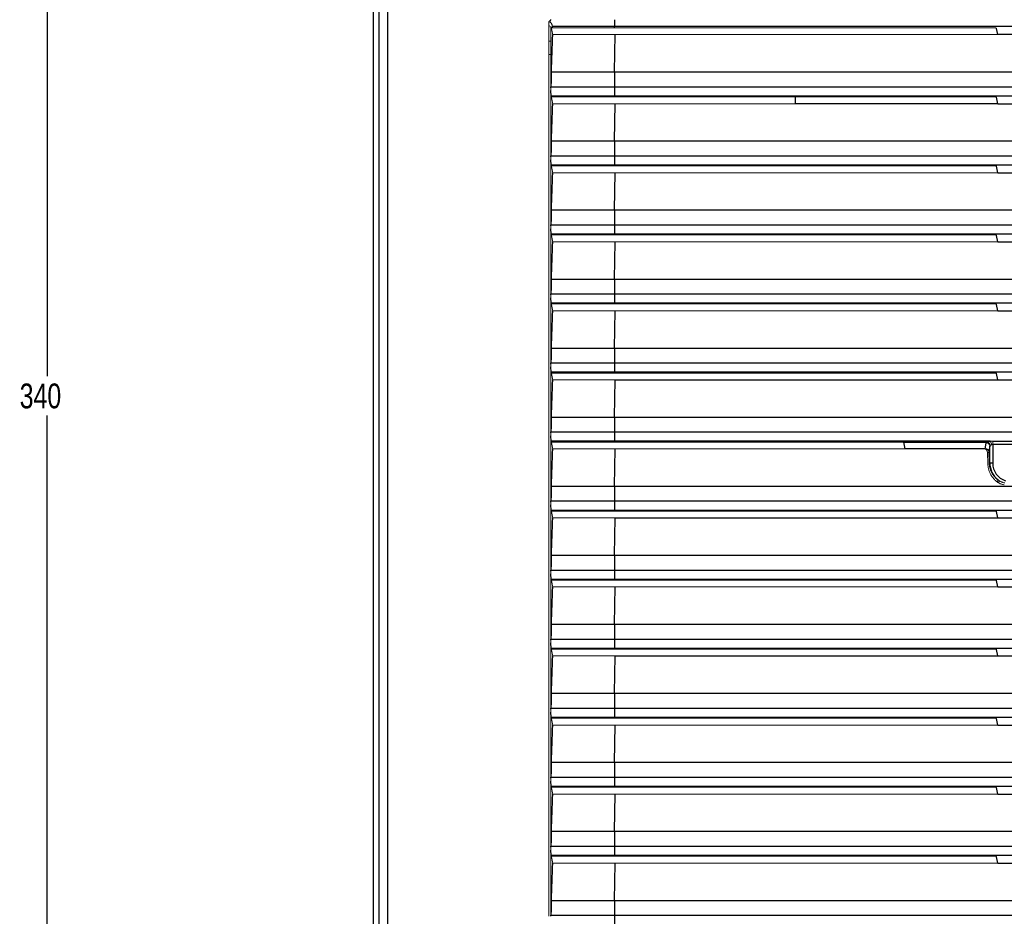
# Model space of a CAD drawing. Header units: millimetres. Extents: x -83 to 754, y -51 to 907.
# Tile 2 of 8: x -83 to 56, y 81 to 208. Entities that reach past the tile are written whole.
import ezdxf

# ---------------------------------------------------------------- set-up
doc = ezdxf.new("R2010")
doc.units = ezdxf.units.MM
doc.layers.add('DRAWINGS', color=7, linetype='Continuous')
doc.styles.add('SLDTEXTSTYLE0', font='TXT', dxfattribs={"width": 0.75})
doc.dimstyles.new('SLDDIMSTYLE0', dxfattribs={"dimtxt": 3.5, "dimasz": 3.302, "dimexe": 0, "dimexo": 0.0625, "dimgap": 0.875, "dimtad": 0, "dimtih": 1, "dimtoh": 1, "dimdec": 0, "dimrnd": 1e-09, "dimzin": 12, "dimdsep": 46, "dimtxsty": 'SLDTEXTSTYLE0', "dimsah": 1, "dimcen": 0.09, "dimadec": 0, "dimazin": 3, "dimtfac": 1, "dimtdec": 0, "dimtofl": 0, "dimtmove": 0, "dimatfit": 3, "dimfxl": 1, "dimfrac": 2, "dimtolj": 1, "dimtzin": 12, "dimarcsym": 0})

# ---------------------------------------------------------------- blocks, each defined once
blk = doc.blocks.new('_D_1')
at = {"layer": 'DRAWINGS'}
for p, q in [((-31.5, 326.93), (-79.99, 326.93)), ((-78.99, 326.93), (-78.99, 157.6)), ((-78.99, -13.47), (-78.99, 152.05)), ((-11.52, -13.47), (-79.99, -13.47))]:
    blk.add_line(p, q, dxfattribs=at)
for points in [[(-78.99, 326.93), (-79.5, 323.63), (-78.48, 323.63)], [(-78.99, -13.47), (-78.48, -10.17), (-79.5, -10.17)]]:
    blk.add_solid(points, dxfattribs=at)
at = {"layer": 'DRAWINGS', "insert": (-82.87, 156.56), "char_height": 3.5, "attachment_point": 1, "style": 'SLDTEXTSTYLE0'}
blk.add_mtext('340', dxfattribs=at)

msp = doc.modelspace()

# ---------------------------------------------------------------- linework, layer by layer
at = {"color": 7, "linetype": 'Continuous', "lineweight": 25}
for p, q in [((-32.99, 279.05), (-32.99, -8.58)), ((-32.17, -7.76), (-32.17, 276.61)), ((-30.97, 276.5), (-30.97, -7.76)), ((1.04, 206.91), (-7.71, 206.91)), ((112.98, 206.91), (1.04, 206.91)), ((1.05, 206.73), (1.04, 206.91)), ((1.05, 200.51), (1.14, 205.77)), ((55.11, 205.77), (54.94, 206.65)), ((58.9, 205.77), (55.11, 205.77)), ((-7.87, 200.51), (1.05, 200.51)), ((1.05, 200.51), (112.96, 200.51)), ((-7.93, 198.42), (1.03, 198.42)), ((1.03, 198.42), (112.99, 198.42)), ((1.04, 197.1), (-7.89, 197.1)), ((-7.87, 196.99), (-7.89, 197.1)), ((112.97, 197.1), (1.04, 197.1)), ((1.05, 196.99), (1.04, 197.1)), ((1.05, 190.78), (1.14, 196.03)), ((26.59, 196.03), (26.59, 196.99)), ((55.11, 196.03), (26.59, 196.03)), ((55.11, 196.03), (54.94, 196.94)), ((55.11, 196.03), (58.9, 196.03)), ((-7.87, 190.78), (1.05, 190.78)), ((1.05, 190.78), (112.96, 190.78)), ((-7.93, 188.68), (1.03, 188.68)), ((1.03, 188.68), (112.99, 188.68)), ((1.04, 187.36), (-7.89, 187.36)), ((-7.87, 187.25), (-7.89, 187.36)), ((112.97, 187.36), (1.04, 187.36)), ((1.05, 187.25), (1.04, 187.36)), ((1.05, 181.04), (1.14, 186.29)), ((55.11, 186.29), (54.94, 187.2)), ((55.11, 186.29), (58.9, 186.29)), ((-7.87, 181.04), (1.05, 181.04)), ((1.05, 181.04), (112.96, 181.04)), ((-7.93, 178.94), (1.03, 178.94)), ((1.03, 178.94), (112.99, 178.94)), ((1.04, 177.62), (-7.89, 177.62)), ((-7.87, 177.51), (-7.89, 177.62)), ((112.97, 177.62), (1.04, 177.62)), ((1.05, 177.51), (1.04, 177.62)), ((1.05, 171.3), (1.14, 176.55)), ((55.11, 176.55), (54.94, 177.46)), ((55.11, 176.55), (58.9, 176.55)), ((-7.87, 171.3), (1.05, 171.3)), ((1.05, 171.3), (110.85, 171.3)), ((-7.93, 169.21), (1.03, 169.21)), ((1.03, 169.21), (112.99, 169.21)), ((1.04, 167.89), (-7.89, 167.89)), ((-7.87, 167.78), (-7.89, 167.89)), ((112.97, 167.89), (1.04, 167.89)), ((1.05, 167.78), (1.04, 167.89)), ((1.05, 161.56), (1.14, 166.82)), ((55.11, 166.82), (54.94, 167.72)), ((55.11, 166.82), (58.9, 166.82)), ((-7.87, 161.56), (1.05, 161.56)), ((1.05, 161.56), (112.96, 161.56)), ((-7.93, 159.47), (1.03, 159.47)), ((1.03, 159.47), (112.99, 159.47)), ((1.04, 158.15), (-7.89, 158.15)), ((-7.87, 158.04), (-7.89, 158.15)), ((112.97, 158.15), (1.04, 158.15)), ((1.05, 158.04), (1.04, 158.15)), ((1.05, 151.82), (1.14, 157.08)), ((1.14, 157.08), (55.11, 157.08)), ((55.11, 157.08), (54.94, 157.99)), ((55.11, 157.08), (58.9, 157.08)), ((-7.87, 151.82), (1.05, 151.82)), ((1.05, 151.82), (112.96, 151.82)), ((-7.93, 149.73), (1.03, 149.73)), ((1.03, 149.73), (112.99, 149.73)), ((1.04, 148.41), (-7.89, 148.41)), ((-7.87, 148.3), (-7.89, 148.41)), ((54.02, 148.41), (1.04, 148.41)), ((1.05, 148.3), (1.04, 148.41)), ((41.66, 148.3), (1.05, 148.3)), ((1.05, 142.09), (1.14, 147.34)), ((53.99, 145.33), (53.99, 147.72)), ((54.39, 147.95), (54.39, 145.33)), ((53.9, 145.33), (53.99, 145.33)), ((54.39, 145.33), (53.99, 145.33)), ((-7.87, 142.09), (1.05, 142.09)), ((1.05, 142.09), (112.96, 142.09)), ((-7.93, 139.99), (1.03, 139.99)), ((1.03, 139.99), (112.99, 139.99)), ((1.04, 138.67), (-7.89, 138.67)), ((-7.87, 138.56), (-7.89, 138.67)), ((112.97, 138.67), (1.04, 138.67)), ((1.05, 138.56), (1.04, 138.67)), ((54.74, 138.56), (1.05, 138.56)), ((1.05, 132.35), (1.14, 137.6)), ((1.14, 137.6), (55.11, 137.6)), ((55.11, 137.6), (54.94, 138.51)), ((55.11, 137.6), (58.9, 137.6)), ((-7.87, 132.35), (1.05, 132.35)), ((1.05, 132.35), (112.96, 132.35)), ((-7.93, 130.25), (1.03, 130.25)), ((1.03, 130.25), (112.99, 130.25)), ((1.04, 128.93), (-7.89, 128.93)), ((-7.87, 128.82), (-7.89, 128.93)), ((112.97, 128.93), (1.04, 128.93)), ((1.05, 128.82), (1.04, 128.93)), ((1.05, 122.61), (1.14, 127.86)), ((55.11, 127.86), (54.94, 128.77)), ((55.11, 127.86), (58.9, 127.86)), ((-7.87, 122.61), (1.05, 122.61)), ((1.05, 122.61), (112.96, 122.61)), ((-7.93, 120.52), (1.03, 120.52)), ((1.03, 120.52), (112.99, 120.52)), ((1.04, 119.2), (-7.89, 119.2)), ((-7.87, 119.09), (-7.89, 119.2)), ((112.97, 119.2), (1.04, 119.2)), ((1.05, 119.09), (1.04, 119.2)), ((54.74, 119.09), (1.05, 119.09)), ((1.05, 112.87), (1.14, 118.13)), ((1.14, 118.13), (55.11, 118.13)), ((55.11, 118.13), (54.94, 119.03)), ((55.11, 118.13), (58.9, 118.13)), ((-7.87, 112.87), (1.05, 112.87)), ((1.05, 112.87), (112.96, 112.87)), ((-7.93, 110.78), (1.03, 110.78)), ((1.03, 110.78), (112.99, 110.78)), ((1.04, 109.46), (-7.89, 109.46)), ((-7.87, 109.35), (-7.89, 109.46)), ((112.97, 109.46), (1.04, 109.46)), ((1.05, 109.35), (1.04, 109.46)), ((54.74, 109.35), (1.05, 109.35)), ((1.05, 103.13), (1.14, 108.39)), ((55.11, 108.39), (54.94, 109.3)), ((55.11, 108.39), (58.9, 108.39)), ((-7.87, 103.13), (1.05, 103.13)), ((1.05, 103.13), (112.96, 103.13)), ((-7.93, 101.04), (1.03, 101.04)), ((1.03, 101.04), (112.99, 101.04)), ((1.04, 99.72), (-7.89, 99.72)), ((-7.87, 99.61), (-7.89, 99.72)), ((112.97, 99.72), (1.04, 99.72)), ((1.05, 99.61), (1.04, 99.72)), ((1.05, 93.4), (1.14, 98.65)), ((55.11, 98.65), (54.94, 99.56)), ((55.11, 98.65), (58.9, 98.65)), ((-7.87, 93.4), (1.05, 93.4)), ((1.05, 93.4), (112.96, 93.4)), ((-7.93, 91.3), (1.03, 91.3)), ((1.03, 91.3), (112.99, 91.3)), ((1.04, 89.98), (-7.89, 89.98)), ((-7.87, 89.87), (-7.89, 89.98)), ((112.97, 89.98), (1.04, 89.98)), ((1.05, 89.87), (1.04, 89.98)), ((1.05, 83.66), (1.14, 88.91)), ((55.11, 88.91), (54.94, 89.82)), ((55.11, 88.91), (58.9, 88.91)), ((-7.87, 83.66), (1.05, 83.66)), ((1.05, 83.66), (112.96, 83.66)), ((-7.93, 81.56), (1.03, 81.56)), ((1.03, 81.56), (112.99, 81.56))]:
    msp.add_line(p, q, dxfattribs=at)
at = {"color": 144, "linetype": 'Continuous', "lineweight": 18}
for p, q in [((-32.99, 277.98), (-32.99, 4.03)), ((-8.24, 198.27), (-8.24, 207.63)), ((-8.24, 207.38), (-8.19, 206.85)), ((-8.19, 206.85), (-8.24, 206.75)), ((-7.93, 206.94), (-7.93, 198.27)), ((1.05, 206.73), (-7.87, 206.73)), ((1.14, 205.77), (-7.68, 205.77)), ((54.64, 206.73), (1.05, 206.73)), ((1.14, 205.77), (55.11, 205.77)), ((-8.24, 204.83), (-7.93, 204.83)), ((-7.93, 202.98), (-8.24, 202.98)), ((-8.24, 188.53), (-8.24, 197.87)), ((-7.93, 197.87), (-7.93, 188.53)), ((1.05, 196.99), (-7.87, 196.99)), ((1.14, 196.03), (-7.68, 196.03)), ((54.74, 196.99), (1.05, 196.99)), ((1.14, 196.03), (55.11, 196.03)), ((-8.24, 187.63), (-8.24, 188.13)), ((-8.24, 178.79), (-8.24, 187.63)), ((-7.93, 188.13), (-7.93, 187.63)), ((-7.93, 187.63), (-7.93, 178.79)), ((1.05, 187.25), (-7.87, 187.25)), ((1.14, 186.29), (-7.68, 186.29)), ((54.74, 187.25), (1.05, 187.25)), ((1.14, 186.29), (55.11, 186.29)), ((-8.24, 177.89), (-8.24, 178.39)), ((-8.24, 169.05), (-8.24, 177.89)), ((-7.93, 178.39), (-7.93, 177.89)), ((-7.93, 177.89), (-7.93, 169.05)), ((1.05, 177.51), (-7.87, 177.51)), ((1.14, 176.55), (-7.68, 176.55)), ((54.74, 177.51), (1.05, 177.51)), ((1.14, 176.55), (55.11, 176.55)), ((-8.24, 168.16), (-8.24, 168.65)), ((-8.24, 159.31), (-8.24, 168.16)), ((-7.93, 168.65), (-7.93, 168.16)), ((-7.93, 168.16), (-7.93, 159.31)), ((1.05, 167.78), (-7.87, 167.78)), ((1.14, 166.82), (-7.68, 166.82)), ((54.74, 167.78), (1.05, 167.78)), ((1.14, 166.82), (55.11, 166.82)), ((-8.24, 158.42), (-8.24, 158.91)), ((-8.24, 149.58), (-8.24, 158.42)), ((-7.93, 158.91), (-7.93, 158.42)), ((-7.93, 158.42), (-7.93, 149.58)), ((1.05, 158.04), (-7.87, 158.04)), ((1.14, 157.08), (-7.68, 157.08)), ((54.74, 158.04), (1.05, 158.04)), ((-8.24, 148.68), (-8.24, 149.18)), ((-8.24, 139.84), (-8.24, 148.68)), ((-7.93, 149.18), (-7.93, 148.68)), ((-7.93, 148.68), (-7.93, 139.84)), ((1.05, 148.3), (-7.87, 148.3)), ((1.14, 147.34), (-7.68, 147.34)), ((1.14, 147.34), (42.04, 147.34)), ((54.39, 147.95), (54.39, 148.43)), ((53.7, 145.22), (53.64, 146.85)), ((53.64, 146.84), (53.84, 146.84)), ((53.84, 146.96), (53.9, 145.33)), ((55.09, 142.7), (55.1, 143)), ((55.26, 142.89), (55.26, 142.55)), ((-8.24, 138.94), (-8.24, 139.44)), ((-8.24, 130.1), (-8.24, 138.94)), ((-7.93, 139.44), (-7.93, 138.94)), ((-7.93, 138.94), (-7.93, 130.1)), ((1.05, 138.56), (-7.87, 138.56)), ((1.14, 137.6), (-7.68, 137.6)), ((-8.24, 129.2), (-8.24, 129.7)), ((-8.24, 120.36), (-8.24, 129.2)), ((-7.93, 129.7), (-7.93, 129.2)), ((-7.93, 129.2), (-7.93, 120.36)), ((1.05, 128.82), (-7.87, 128.82)), ((1.14, 127.86), (-7.68, 127.86)), ((54.74, 128.82), (1.05, 128.82)), ((1.14, 127.86), (55.11, 127.86)), ((-8.24, 119.47), (-8.24, 119.96)), ((-8.24, 110.62), (-8.24, 119.47)), ((-7.93, 119.96), (-7.93, 119.47)), ((-7.93, 119.47), (-7.93, 110.62)), ((1.05, 119.09), (-7.87, 119.09)), ((1.14, 118.13), (-7.68, 118.13)), ((-8.24, 109.73), (-8.24, 110.22)), ((-7.93, 110.22), (-7.93, 109.73)), ((-8.24, 100.89), (-8.24, 109.73)), ((-7.93, 109.73), (-7.93, 100.89)), ((1.05, 109.35), (-7.87, 109.35)), ((1.14, 108.39), (-7.68, 108.39)), ((1.14, 108.39), (55.11, 108.39)), ((-8.24, 99.99), (-8.24, 100.49)), ((-7.93, 100.49), (-7.93, 99.99)), ((-8.24, 91.15), (-8.24, 99.99)), ((-7.93, 99.99), (-7.93, 91.15)), ((1.05, 99.61), (-7.87, 99.61)), ((1.14, 98.65), (-7.68, 98.65)), ((54.74, 99.61), (1.05, 99.61)), ((1.14, 98.65), (55.11, 98.65)), ((-8.24, 90.25), (-8.24, 90.75)), ((-7.93, 90.75), (-7.93, 90.25)), ((-8.24, 81.41), (-8.24, 90.25)), ((-7.93, 90.25), (-7.93, 81.41)), ((1.05, 89.87), (-7.87, 89.87)), ((1.14, 88.91), (-7.68, 88.91)), ((54.74, 89.87), (1.05, 89.87)), ((1.14, 88.91), (55.11, 88.91))]:
    msp.add_line(p, q, dxfattribs=at)
at = {"color": 7, "linetype": 'Continuous', "lineweight": 25, "flags": 128}
for points in [[(42.04, 147.34), (41.95, 147.82), (41.86, 148.3)], [(53.32, 147.34), (53.37, 147.6), (53.49, 148.2)], [(53.99, 147.72), (53.85, 147.03), (53.84, 146.96)]]:
    msp.add_lwpolyline(points, dxfattribs=at)
at = {"color": 7, "linetype": 'Continuous', "lineweight": 25}
for centre, radius, start, end in [((18.28, 207.71), 17.26, 179.4511, 182.6577), ((290.79, 195.85), 289.77, 179.0782, 179.4923), ((23.69, 198.04), 22.66, 179.0366, 182.3728), ((290.79, 186.11), 289.77, 179.0782, 179.4923), ((23.69, 188.3), 22.66, 179.0366, 182.3728), ((290.79, 176.38), 289.77, 179.0782, 179.4923), ((23.69, 178.56), 22.66, 179.0366, 182.3728), ((290.79, 166.64), 289.77, 179.0782, 179.4923), ((23.69, 168.82), 22.66, 179.0366, 182.3728), ((290.79, 156.9), 289.77, 179.0782, 179.4923), ((23.69, 159.09), 22.66, 179.0366, 182.3728), ((290.79, 147.16), 289.77, 179.0782, 179.4923), ((23.69, 149.35), 22.66, 179.0366, 182.3728), ((57.01, 145.33), 3.02, 180, 231.7569), ((57.01, 145.33), 2.62, 180, 251.7275), ((290.79, 137.42), 289.77, 179.0782, 179.4923), ((23.69, 139.61), 22.66, 179.0366, 182.3728), ((290.79, 127.69), 289.77, 179.0782, 179.4923), ((23.69, 129.87), 22.66, 179.0366, 182.3728), ((290.79, 117.95), 289.77, 179.0782, 179.4923), ((23.69, 120.13), 22.66, 179.0366, 182.3728), ((290.79, 108.21), 289.77, 179.0782, 179.4923), ((23.69, 110.4), 22.66, 179.0366, 182.3728), ((290.79, 98.47), 289.77, 179.0782, 179.4923), ((23.69, 100.66), 22.66, 179.0366, 182.3728), ((290.79, 88.73), 289.77, 179.0782, 179.4923), ((23.69, 90.92), 22.66, 179.0366, 182.3728), ((290.79, 79), 289.77, 179.0782, 179.4923), ((23.69, 81.18), 22.66, 179.0366, 182.3728)]:
    msp.add_arc(centre, radius, start, end, dxfattribs=at)
at = {"color": 144, "linetype": 'Continuous', "lineweight": 18}
for centre, radius, start, end in [((53.49, 147.7), 0.499, 1.8728, 90.013), ((53.56, 147.93), 0.666, 359.9344, 46.3908)]:
    msp.add_arc(centre, radius, start, end, dxfattribs=at)
for points, knots in [([(-8.24, 207.63), (-8.18, 207.65), (-8.12, 207.68), (-8.05, 207.74), (-8.02, 207.76), (-7.98, 207.81), (-7.97, 207.84), (-7.97, 207.88)], [0, 0, 0, 0, 0.5, 0.5, 0.75, 0.75, 1, 1, 1, 1]), ([(-7.92, 207.88), (-7.92, 207.82), (-7.94, 207.76), (-8.01, 207.66), (-8.06, 207.62), (-8.1, 207.58)], [0, 0, 0, 0, 0.5, 0.5, 1, 1, 1, 1]), ([(-8.1, 207.58), (-8.09, 207.58), (-8.06, 207.56), (-8.01, 207.52), (-7.96, 207.47), (-7.91, 207.42), (-7.86, 207.34), (-7.8, 207.26), (-7.76, 207.17), (-7.75, 207.12), (-7.75, 207.1)], [0, 0, 0, 0, 0.0700838, 0.1513173, 0.2448159, 0.3604185, 0.4815829, 0.6695288, 0.841193, 1, 1, 1, 1]), ([(-7.75, 207.1), (-7.74, 207.08), (-7.74, 207.04), (-7.73, 206.99), (-7.72, 206.94), (-7.72, 206.92), (-7.71, 206.91)], [0, 0, 0, 0, 0.2200609, 0.4600641, 0.7200361, 1, 1, 1, 1]), ([(-7.91, 206.72), (-7.91, 206.73), (-7.91, 206.74), (-7.92, 206.78), (-7.92, 206.83), (-7.92, 206.88), (-7.93, 206.92), (-7.93, 206.94)], [0, 0, 0, 0, 0.20177, 0.401331, 0.600001, 0.799115, 1, 1, 1, 1]), ([(-7.87, 206.73), (-7.87, 206.72), (-7.88, 206.7), (-7.89, 206.68), (-7.9, 206.68), (-7.9, 206.71), (-7.91, 206.72)], [0, 0, 0, 0, 0.3002907, 0.5129409, 0.7709577, 1, 1, 1, 1]), ([(-7.71, 206.91), (-7.71, 206.9), (-7.71, 206.89), (-7.72, 206.87), (-7.73, 206.84), (-7.76, 206.82), (-7.8, 206.78), (-7.84, 206.75), (-7.87, 206.73)], [0, 0, 0, 0, 0.109493, 0.226709, 0.352417, 0.487248, 0.697115, 1, 1, 1, 1]), ([(-7.68, 205.77), (-7.71, 205.93), (-7.74, 206.09), (-7.77, 206.25), (-7.81, 206.41), (-7.84, 206.57), (-7.87, 206.73)], [0.005653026, 0.005653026, 0.005653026, 0.005653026, 0.007555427, 0.007555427, 0.007555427, 0.009418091, 0.009418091, 0.009418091, 0.009418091]), ([(54.64, 206.73), (54.72, 206.73), (54.8, 206.72), (54.91, 206.69), (54.94, 206.67), (54.94, 206.65)], [0, 0, 0, 0, 0.5, 0.5, 1, 1, 1, 1]), ([(-8.24, 197.87), (-8.24, 197.88), (-8.24, 197.89), (-8.24, 197.91), (-8.24, 198.03), (-8.24, 198.15), (-8.24, 198.27)], [0, 0, 0, 0, 0.0000421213, 0.0000421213, 0.0000421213, 0.0003999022, 0.0003999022, 0.0003999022, 0.0003999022]), ([(-7.68, 196.03), (-7.71, 196.19), (-7.74, 196.35), (-7.77, 196.52), (-7.81, 196.67), (-7.84, 196.83), (-7.87, 196.99)], [0.005653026, 0.005653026, 0.005653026, 0.005653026, 0.007555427, 0.007555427, 0.007555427, 0.009418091, 0.009418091, 0.009418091, 0.009418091]), ([(54.74, 196.99), (54.79, 196.99), (54.84, 196.98), (54.91, 196.96), (54.93, 196.95), (54.94, 196.94)], [0, 0, 0, 0, 0.5, 0.5, 1, 1, 1, 1]), ([(-8.24, 188.13), (-8.24, 188.14), (-8.24, 188.16), (-8.24, 188.17), (-8.24, 188.29), (-8.24, 188.41), (-8.24, 188.53)], [0, 0, 0, 0, 0.0000421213, 0.0000421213, 0.0000421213, 0.0003999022, 0.0003999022, 0.0003999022, 0.0003999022]), ([(-7.68, 186.29), (-7.71, 186.45), (-7.74, 186.62), (-7.77, 186.78), (-7.81, 186.94), (-7.84, 187.09), (-7.87, 187.25)], [0.005653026, 0.005653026, 0.005653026, 0.005653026, 0.007555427, 0.007555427, 0.007555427, 0.009418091, 0.009418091, 0.009418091, 0.009418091]), ([(54.74, 187.25), (54.79, 187.25), (54.84, 187.25), (54.91, 187.23), (54.93, 187.21), (54.94, 187.2)], [0, 0, 0, 0, 0.5, 0.5, 1, 1, 1, 1]), ([(-8.24, 178.39), (-8.24, 178.4), (-8.24, 178.42), (-8.24, 178.43), (-8.24, 178.55), (-8.24, 178.67), (-8.24, 178.79)], [0, 0, 0, 0, 0.0000421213, 0.0000421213, 0.0000421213, 0.0003999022, 0.0003999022, 0.0003999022, 0.0003999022]), ([(-7.68, 176.55), (-7.71, 176.72), (-7.74, 176.88), (-7.77, 177.04), (-7.81, 177.2), (-7.84, 177.36), (-7.87, 177.51)], [0.005653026, 0.005653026, 0.005653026, 0.005653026, 0.007555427, 0.007555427, 0.007555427, 0.009418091, 0.009418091, 0.009418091, 0.009418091]), ([(54.74, 177.51), (54.79, 177.51), (54.84, 177.51), (54.91, 177.49), (54.93, 177.48), (54.94, 177.46)], [0, 0, 0, 0, 0.5, 0.5, 1, 1, 1, 1]), ([(-8.24, 168.65), (-8.24, 168.67), (-8.24, 168.68), (-8.24, 168.69), (-8.24, 168.81), (-8.24, 168.93), (-8.24, 169.05)], [0, 0, 0, 0, 0.0000421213, 0.0000421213, 0.0000421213, 0.0003999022, 0.0003999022, 0.0003999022, 0.0003999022]), ([(-7.68, 166.82), (-7.71, 166.98), (-7.74, 167.14), (-7.77, 167.3), (-7.81, 167.46), (-7.84, 167.62), (-7.87, 167.78)], [0.005653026, 0.005653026, 0.005653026, 0.005653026, 0.007555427, 0.007555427, 0.007555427, 0.009418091, 0.009418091, 0.009418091, 0.009418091]), ([(54.74, 167.78), (54.79, 167.78), (54.84, 167.77), (54.91, 167.75), (54.93, 167.74), (54.94, 167.72)], [0, 0, 0, 0, 0.5, 0.5, 1, 1, 1, 1]), ([(-8.24, 158.91), (-8.24, 158.93), (-8.24, 158.94), (-8.24, 158.96), (-8.24, 159.08), (-8.24, 159.19), (-8.24, 159.31)], [0, 0, 0, 0, 0.0000421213, 0.0000421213, 0.0000421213, 0.0003999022, 0.0003999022, 0.0003999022, 0.0003999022]), ([(-7.68, 157.08), (-7.71, 157.24), (-7.74, 157.4), (-7.77, 157.56), (-7.81, 157.72), (-7.84, 157.88), (-7.87, 158.04)], [0.005653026, 0.005653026, 0.005653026, 0.005653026, 0.007555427, 0.007555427, 0.007555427, 0.009418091, 0.009418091, 0.009418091, 0.009418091]), ([(54.74, 158.04), (54.79, 158.04), (54.84, 158.03), (54.91, 158.01), (54.93, 158), (54.94, 157.99)], [0, 0, 0, 0, 0.5, 0.5, 1, 1, 1, 1]), ([(-8.24, 149.18), (-8.24, 149.19), (-8.24, 149.2), (-8.24, 149.22), (-8.24, 149.34), (-8.24, 149.46), (-8.24, 149.58)], [0, 0, 0, 0, 0.0000421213, 0.0000421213, 0.0000421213, 0.0003999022, 0.0003999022, 0.0003999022, 0.0003999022]), ([(-7.68, 147.34), (-7.71, 147.5), (-7.74, 147.66), (-7.77, 147.83), (-7.81, 147.98), (-7.84, 148.14), (-7.87, 148.3)], [0.005653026, 0.005653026, 0.005653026, 0.005653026, 0.007555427, 0.007555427, 0.007555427, 0.009418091, 0.009418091, 0.009418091, 0.009418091]), ([(41.66, 148.3), (41.72, 148.3), (41.77, 148.29), (41.84, 148.27), (41.86, 148.26), (41.87, 148.25)], [0, 0, 0, 0, 0.5, 0.5, 1, 1, 1, 1]), ([(53.32, 147.34), (53.34, 147.34), (53.38, 147.35), (53.45, 147.34), (53.54, 147.33), (53.61, 147.3), (53.68, 147.26), (53.74, 147.22), (53.79, 147.15), (53.83, 147.06), (53.84, 147), (53.84, 146.96)], [0, 0, 0, 0, 0.0763113, 0.1662738, 0.2699904, 0.4343766, 0.5096606, 0.6296982, 0.7410385, 0.8666098, 1, 1, 1, 1]), ([(53.64, 146.85), (53.64, 146.87), (53.64, 146.91), (53.62, 146.97), (53.61, 147.03), (53.58, 147.11), (53.52, 147.2), (53.44, 147.29), (53.36, 147.32), (53.32, 147.34)], [0, 0, 0, 0, 0.100539, 0.210313, 0.322565, 0.42739, 0.629984, 0.816359, 1, 1, 1, 1]), ([(53.59, 148.3), (53.69, 148.29), (53.8, 148.23), (53.96, 148.05), (54.02, 147.93), (54.03, 147.82)], [0, 0, 0, 0, 0.5, 0.5, 1, 1, 1, 1]), ([(55.02, 142.69), (54.97, 142.72), (54.89, 142.79), (54.77, 142.89), (54.66, 143), (54.55, 143.12), (54.4, 143.29), (54.22, 143.54), (54.04, 143.86), (53.9, 144.19), (53.79, 144.52), (53.72, 144.87), (53.71, 145.1), (53.7, 145.22)], [0, 0, 0, 0, 0.050346, 0.100961, 0.151962, 0.203461, 0.255571, 0.379688, 0.506262, 0.6286, 0.75099, 0.874456, 1, 1, 1, 1]), ([(53.9, 145.33), (53.9, 145.28), (53.91, 145.18), (53.92, 145.04), (53.94, 144.91), (53.96, 144.79), (54.01, 144.61), (54.09, 144.36), (54.22, 144.06), (54.37, 143.79), (54.54, 143.55), (54.73, 143.33), (54.92, 143.13), (55.07, 143.02), (55.14, 142.96)], [0, 0, 0, 0, 0.057693, 0.111246, 0.160673, 0.205988, 0.247202, 0.377121, 0.495344, 0.6072, 0.713458, 0.814245, 0.909706, 1, 1, 1, 1]), ([(56.03, 142.26), (55.97, 142.27), (55.86, 142.3), (55.69, 142.35), (55.54, 142.4), (55.39, 142.46), (55.26, 142.53), (55.13, 142.61), (55.05, 142.66), (55.02, 142.69)], [0, 0, 0, 0, 0.156238, 0.307017, 0.452879, 0.594426, 0.732313, 0.867252, 1, 1, 1, 1]), ([(55.14, 142.96), (55.17, 142.94), (55.24, 142.89), (55.34, 142.82), (55.45, 142.76), (55.57, 142.7), (55.69, 142.65), (55.82, 142.61), (55.95, 142.56), (56.04, 142.54), (56.08, 142.53)], [0, 0, 0, 0, 0.118386, 0.238698, 0.360903, 0.48498, 0.610918, 0.738722, 0.868406, 1, 1, 1, 1]), ([(-8.24, 139.44), (-8.24, 139.45), (-8.24, 139.47), (-8.24, 139.48), (-8.24, 139.6), (-8.24, 139.72), (-8.24, 139.84)], [0, 0, 0, 0, 0.0000421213, 0.0000421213, 0.0000421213, 0.0003999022, 0.0003999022, 0.0003999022, 0.0003999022]), ([(-7.68, 137.6), (-7.71, 137.76), (-7.74, 137.93), (-7.77, 138.09), (-7.81, 138.25), (-7.84, 138.4), (-7.87, 138.56)], [0.005653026, 0.005653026, 0.005653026, 0.005653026, 0.007555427, 0.007555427, 0.007555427, 0.009418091, 0.009418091, 0.009418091, 0.009418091]), ([(54.74, 138.56), (54.79, 138.56), (54.84, 138.56), (54.91, 138.54), (54.93, 138.52), (54.94, 138.51)], [0, 0, 0, 0, 0.5, 0.5, 1, 1, 1, 1]), ([(-8.24, 129.7), (-8.24, 129.71), (-8.24, 129.73), (-8.24, 129.74), (-8.24, 129.86), (-8.24, 129.98), (-8.24, 130.1)], [0, 0, 0, 0, 0.0000421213, 0.0000421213, 0.0000421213, 0.0003999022, 0.0003999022, 0.0003999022, 0.0003999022]), ([(-7.68, 127.86), (-7.71, 128.03), (-7.74, 128.19), (-7.77, 128.35), (-7.81, 128.51), (-7.84, 128.67), (-7.87, 128.82)], [0.005653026, 0.005653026, 0.005653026, 0.005653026, 0.007555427, 0.007555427, 0.007555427, 0.009418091, 0.009418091, 0.009418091, 0.009418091]), ([(54.74, 128.82), (54.79, 128.82), (54.84, 128.82), (54.91, 128.8), (54.93, 128.79), (54.94, 128.77)], [0, 0, 0, 0, 0.5, 0.5, 1, 1, 1, 1]), ([(-8.24, 119.96), (-8.24, 119.98), (-8.24, 119.99), (-8.24, 120), (-8.24, 120.12), (-8.24, 120.24), (-8.24, 120.36)], [0, 0, 0, 0, 0.0000421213, 0.0000421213, 0.0000421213, 0.0003999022, 0.0003999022, 0.0003999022, 0.0003999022]), ([(-7.68, 118.13), (-7.71, 118.29), (-7.74, 118.45), (-7.77, 118.61), (-7.81, 118.77), (-7.84, 118.93), (-7.87, 119.09)], [0.005653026, 0.005653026, 0.005653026, 0.005653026, 0.007555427, 0.007555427, 0.007555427, 0.009418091, 0.009418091, 0.009418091, 0.009418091]), ([(54.74, 119.09), (54.79, 119.09), (54.84, 119.08), (54.91, 119.06), (54.93, 119.05), (54.94, 119.03)], [0, 0, 0, 0, 0.5, 0.5, 1, 1, 1, 1]), ([(-8.24, 110.22), (-8.24, 110.24), (-8.24, 110.25), (-8.24, 110.27), (-8.24, 110.39), (-8.24, 110.5), (-8.24, 110.62)], [0, 0, 0, 0, 0.0000421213, 0.0000421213, 0.0000421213, 0.0003999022, 0.0003999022, 0.0003999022, 0.0003999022]), ([(-7.68, 108.39), (-7.71, 108.55), (-7.74, 108.71), (-7.77, 108.87), (-7.81, 109.03), (-7.84, 109.19), (-7.87, 109.35)], [0.005653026, 0.005653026, 0.005653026, 0.005653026, 0.007555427, 0.007555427, 0.007555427, 0.009418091, 0.009418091, 0.009418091, 0.009418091]), ([(54.74, 109.35), (54.79, 109.35), (54.84, 109.34), (54.91, 109.32), (54.93, 109.31), (54.94, 109.3)], [0, 0, 0, 0, 0.5, 0.5, 1, 1, 1, 1]), ([(-8.24, 100.49), (-8.24, 100.5), (-8.24, 100.51), (-8.24, 100.53), (-8.24, 100.65), (-8.24, 100.77), (-8.24, 100.89)], [0, 0, 0, 0, 0.0000421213, 0.0000421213, 0.0000421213, 0.0003999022, 0.0003999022, 0.0003999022, 0.0003999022]), ([(-7.68, 98.65), (-7.71, 98.81), (-7.74, 98.97), (-7.77, 99.14), (-7.81, 99.29), (-7.84, 99.45), (-7.87, 99.61)], [0.005653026, 0.005653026, 0.005653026, 0.005653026, 0.007555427, 0.007555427, 0.007555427, 0.009418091, 0.009418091, 0.009418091, 0.009418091]), ([(54.74, 99.61), (54.79, 99.61), (54.84, 99.6), (54.91, 99.58), (54.93, 99.57), (54.94, 99.56)], [0, 0, 0, 0, 0.5, 0.5, 1, 1, 1, 1]), ([(-8.24, 90.75), (-8.24, 90.76), (-8.24, 90.78), (-8.24, 90.79), (-8.24, 90.91), (-8.24, 91.03), (-8.24, 91.15)], [0, 0, 0, 0, 0.0000421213, 0.0000421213, 0.0000421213, 0.0003999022, 0.0003999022, 0.0003999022, 0.0003999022]), ([(-7.68, 88.91), (-7.71, 89.07), (-7.74, 89.24), (-7.77, 89.4), (-7.81, 89.56), (-7.84, 89.71), (-7.87, 89.87)], [0.005653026, 0.005653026, 0.005653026, 0.005653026, 0.007555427, 0.007555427, 0.007555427, 0.009418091, 0.009418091, 0.009418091, 0.009418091]), ([(54.74, 89.87), (54.79, 89.87), (54.84, 89.87), (54.91, 89.85), (54.93, 89.83), (54.94, 89.82)], [0, 0, 0, 0, 0.5, 0.5, 1, 1, 1, 1])]:
    msp.add_open_spline(points, degree=3, knots=knots, dxfattribs=at)
at = {"color": 7, "linetype": 'Continuous', "lineweight": 25}
for points in [[(-7.87, 200.51), (-7.81, 202.26), (-7.74, 204.02), (-7.68, 205.77)], [(-7.87, 200.51), (-7.89, 199.86), (-7.91, 199.16), (-7.93, 198.42)], [(-7.93, 198.27), (-7.93, 198.32), (-7.93, 198.37), (-7.93, 198.42)], [(-7.87, 190.78), (-7.81, 192.53), (-7.74, 194.28), (-7.68, 196.03)], [(-7.87, 190.78), (-7.89, 190.12), (-7.91, 189.42), (-7.93, 188.68)], [(-7.93, 188.53), (-7.93, 188.58), (-7.93, 188.63), (-7.93, 188.68)], [(-7.87, 181.04), (-7.81, 182.79), (-7.74, 184.54), (-7.68, 186.29)], [(-7.87, 181.04), (-7.89, 180.38), (-7.91, 179.68), (-7.93, 178.94)], [(-7.93, 178.79), (-7.93, 178.84), (-7.93, 178.89), (-7.93, 178.94)], [(-7.87, 171.3), (-7.81, 173.05), (-7.74, 174.8), (-7.68, 176.55)], [(-7.87, 171.3), (-7.89, 170.64), (-7.91, 169.94), (-7.93, 169.21)], [(-7.93, 169.05), (-7.93, 169.1), (-7.93, 169.16), (-7.93, 169.21)], [(-7.87, 161.56), (-7.81, 163.31), (-7.74, 165.06), (-7.68, 166.82)], [(-7.87, 161.56), (-7.89, 160.9), (-7.91, 160.21), (-7.93, 159.47)], [(-7.93, 159.31), (-7.93, 159.37), (-7.93, 159.42), (-7.93, 159.47)], [(-7.87, 151.82), (-7.81, 153.57), (-7.74, 155.33), (-7.68, 157.08)], [(-7.87, 151.82), (-7.89, 151.17), (-7.91, 150.47), (-7.93, 149.73)], [(-7.93, 149.58), (-7.93, 149.63), (-7.93, 149.68), (-7.93, 149.73)], [(-7.87, 142.09), (-7.81, 143.84), (-7.74, 145.59), (-7.68, 147.34)], [(53.59, 148.3), (53.68, 148.35), (53.83, 148.39), (54.02, 148.41)], [(54.22, 147.93), (54.14, 147.9), (54.07, 147.86), (54.03, 147.82)], [(-7.87, 142.09), (-7.89, 141.43), (-7.91, 140.73), (-7.93, 139.99)], [(-7.93, 139.84), (-7.93, 139.89), (-7.93, 139.94), (-7.93, 139.99)], [(-7.87, 132.35), (-7.81, 134.1), (-7.74, 135.85), (-7.68, 137.6)], [(-7.87, 132.35), (-7.89, 131.69), (-7.91, 130.99), (-7.93, 130.25)], [(-7.93, 130.1), (-7.93, 130.15), (-7.93, 130.2), (-7.93, 130.25)], [(-7.87, 122.61), (-7.81, 124.36), (-7.74, 126.11), (-7.68, 127.86)], [(-7.87, 122.61), (-7.89, 121.95), (-7.91, 121.25), (-7.93, 120.52)], [(-7.93, 120.36), (-7.93, 120.41), (-7.93, 120.47), (-7.93, 120.52)], [(-7.87, 112.87), (-7.81, 114.62), (-7.74, 116.37), (-7.68, 118.13)], [(-7.87, 112.87), (-7.89, 112.21), (-7.91, 111.52), (-7.93, 110.78)], [(-7.93, 110.62), (-7.93, 110.68), (-7.93, 110.73), (-7.93, 110.78)], [(-7.87, 103.13), (-7.81, 104.88), (-7.74, 106.64), (-7.68, 108.39)], [(-7.87, 103.13), (-7.89, 102.48), (-7.91, 101.78), (-7.93, 101.04)], [(-7.93, 100.89), (-7.93, 100.94), (-7.93, 100.99), (-7.93, 101.04)], [(-7.87, 93.4), (-7.81, 95.15), (-7.74, 96.9), (-7.68, 98.65)], [(-7.87, 93.4), (-7.89, 92.74), (-7.91, 92.04), (-7.93, 91.3)], [(-7.93, 91.15), (-7.93, 91.2), (-7.93, 91.25), (-7.93, 91.3)], [(-7.87, 83.66), (-7.81, 85.41), (-7.74, 87.16), (-7.68, 88.91)], [(-7.87, 83.66), (-7.89, 83), (-7.91, 82.3), (-7.93, 81.56)], [(-7.93, 81.41), (-7.93, 81.46), (-7.93, 81.51), (-7.93, 81.56)]]:
    msp.add_open_spline(points, degree=3, dxfattribs=at)
at = {"color": 144, "linetype": 'Continuous', "lineweight": 18}
for points in [[(-7.93, 197.87), (-7.93, 198), (-7.93, 198.13), (-7.93, 198.27)], [(-7.93, 188.13), (-7.93, 188.26), (-7.93, 188.4), (-7.93, 188.53)], [(-7.93, 178.39), (-7.93, 178.52), (-7.93, 178.66), (-7.93, 178.79)], [(-7.93, 168.65), (-7.93, 168.78), (-7.93, 168.92), (-7.93, 169.05)], [(-7.93, 158.91), (-7.93, 159.05), (-7.93, 159.18), (-7.93, 159.31)], [(-7.93, 149.18), (-7.93, 149.31), (-7.93, 149.44), (-7.93, 149.58)], [(53.49, 148.2), (53.5, 148.24), (53.53, 148.27), (53.59, 148.3)], [(54.03, 147.82), (54.01, 147.79), (53.99, 147.75), (53.99, 147.72)], [(54.02, 148.41), (54.14, 148.42), (54.26, 148.43), (54.39, 148.43)], [(54.39, 147.95), (54.33, 147.95), (54.27, 147.94), (54.22, 147.93)], [(-7.93, 139.44), (-7.93, 139.57), (-7.93, 139.71), (-7.93, 139.84)], [(-7.93, 129.7), (-7.93, 129.83), (-7.93, 129.97), (-7.93, 130.1)], [(-7.93, 119.96), (-7.93, 120.09), (-7.93, 120.23), (-7.93, 120.36)], [(-7.93, 110.22), (-7.93, 110.36), (-7.93, 110.49), (-7.93, 110.62)], [(-7.93, 100.49), (-7.93, 100.62), (-7.93, 100.75), (-7.93, 100.89)], [(-7.93, 90.75), (-7.93, 90.88), (-7.93, 91.02), (-7.93, 91.15)]]:
    msp.add_open_spline(points, degree=3, dxfattribs=at)
at = {"color": 7, "linetype": 'Continuous', "lineweight": 25}
for points, knots in [([(-7.89, 197.1), (-7.9, 197.15), (-7.91, 197.25), (-7.92, 197.51), (-7.93, 197.68), (-7.93, 197.87)], [0, 0, 0, 0, 0.5, 0.5, 1, 1, 1, 1]), ([(-7.89, 187.36), (-7.9, 187.41), (-7.91, 187.51), (-7.92, 187.78), (-7.93, 187.94), (-7.93, 188.13)], [0, 0, 0, 0, 0.5, 0.5, 1, 1, 1, 1]), ([(-7.89, 177.62), (-7.9, 177.67), (-7.91, 177.77), (-7.92, 178.04), (-7.93, 178.21), (-7.93, 178.39)], [0, 0, 0, 0, 0.5, 0.5, 1, 1, 1, 1]), ([(-7.89, 167.89), (-7.9, 167.93), (-7.91, 168.03), (-7.92, 168.3), (-7.93, 168.47), (-7.93, 168.65)], [0, 0, 0, 0, 0.5, 0.5, 1, 1, 1, 1]), ([(-7.89, 158.15), (-7.9, 158.2), (-7.91, 158.29), (-7.92, 158.56), (-7.93, 158.73), (-7.93, 158.91)], [0, 0, 0, 0, 0.5, 0.5, 1, 1, 1, 1]), ([(-7.89, 148.41), (-7.9, 148.46), (-7.91, 148.56), (-7.92, 148.82), (-7.93, 148.99), (-7.93, 149.18)], [0, 0, 0, 0, 0.5, 0.5, 1, 1, 1, 1]), ([(41.86, 148.3), (42.99, 148.3), (44.71, 148.3), (47.01, 148.3), (49.79, 148.3), (51.98, 148.3), (53.59, 148.3)], [0, 0, 0, 0, 0.2902484, 0.4397583, 0.5892683, 1, 1, 1, 1]), ([(53.32, 147.34), (52.39, 147.34), (51.45, 147.34), (50.52, 147.34), (49.06, 147.34), (47.61, 147.34), (46.15, 147.34), (44.78, 147.34), (43.41, 147.34), (42.04, 147.34)], [0.00246275, 0.00246275, 0.00246275, 0.00246275, 0.00526095, 0.00526095, 0.00526095, 0.00963499, 0.00963499, 0.00963499, 0.01374005, 0.01374005, 0.01374005, 0.01374005]), ([(54.39, 148.43), (55.26, 148.43), (56.13, 148.43), (57.01, 148.43), (57.88, 148.43), (58.75, 148.43), (59.63, 148.43)], [0, 0, 0, 0, 0.002620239, 0.002620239, 0.002620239, 0.005240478, 0.005240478, 0.005240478, 0.005240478]), ([(59.63, 147.95), (58.76, 147.95), (57.88, 147.95), (57.01, 147.95), (56.13, 147.95), (55.26, 147.95), (54.39, 147.95)], [0, 0, 0, 0, 0.002620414, 0.002620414, 0.002620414, 0.005240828, 0.005240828, 0.005240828, 0.005240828]), ([(-7.89, 138.67), (-7.9, 138.72), (-7.91, 138.82), (-7.92, 139.09), (-7.93, 139.25), (-7.93, 139.44)], [0, 0, 0, 0, 0.5, 0.5, 1, 1, 1, 1]), ([(-7.89, 128.93), (-7.9, 128.98), (-7.91, 129.08), (-7.92, 129.35), (-7.93, 129.52), (-7.93, 129.7)], [0, 0, 0, 0, 0.5, 0.5, 1, 1, 1, 1]), ([(-7.89, 119.2), (-7.9, 119.24), (-7.91, 119.34), (-7.92, 119.61), (-7.93, 119.78), (-7.93, 119.96)], [0, 0, 0, 0, 0.5, 0.5, 1, 1, 1, 1]), ([(-7.89, 109.46), (-7.9, 109.51), (-7.91, 109.6), (-7.92, 109.87), (-7.93, 110.04), (-7.93, 110.22)], [0, 0, 0, 0, 0.5, 0.5, 1, 1, 1, 1]), ([(-7.89, 99.72), (-7.9, 99.77), (-7.91, 99.87), (-7.92, 100.13), (-7.93, 100.3), (-7.93, 100.49)], [0, 0, 0, 0, 0.5, 0.5, 1, 1, 1, 1]), ([(-7.89, 89.98), (-7.9, 90.03), (-7.91, 90.13), (-7.92, 90.4), (-7.93, 90.56), (-7.93, 90.75)], [0, 0, 0, 0, 0.5, 0.5, 1, 1, 1, 1])]:
    msp.add_open_spline(points, degree=3, knots=knots, dxfattribs=at)

# ---------------------------------------------------------------- dimensions: what is measured, and where the dimension line sits
at = {"layer": 'DRAWINGS'}
dim = msp.add_linear_dim(base=(-78.99, -13.47), p1=(-30.5, 326.93), p2=(-10.52, -13.47), angle=90, dimstyle='SLDDIMSTYLE0', dxfattribs=at)
dim.commit()
dim.dimension.update_dxf_attribs({"geometry": '_D_1', "text_midpoint": (-78.99, 154.83), "dimtype": 160})

doc.saveas('drawing.dxf')
